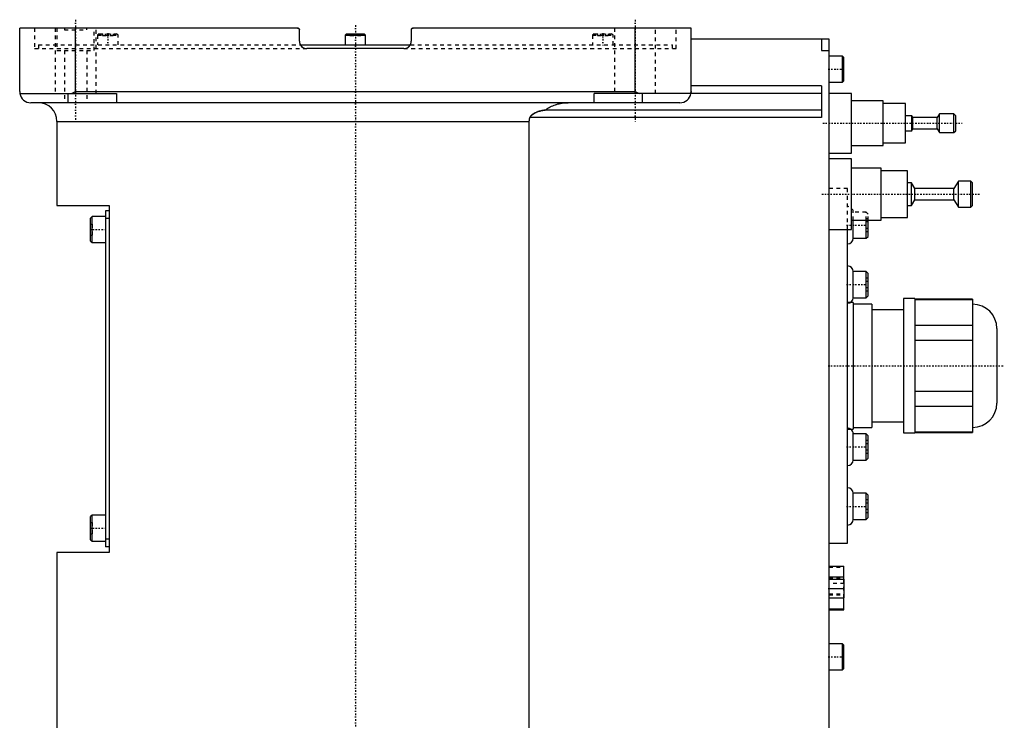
# Model space of a CAD drawing. Extents: x -602 to 174, y -139 to 487.
# Tile 7 of 7: x -90 to 174, y 131 to 319. Entities that reach past the tile are written whole.
import ezdxf

# ---------------------------------------------------------------- set-up
doc = ezdxf.new("R2010")
doc.units = 0
doc.linetypes.add('CENTER', pattern=[1.5, 0.45, -0.5, 0.05, -0.5])
doc.linetypes.add('DASHED', pattern=[2, 1, -1])
for name, color, linetype in [('AM_0', 7, 'CONTINUOUS'), ('AM_3', 7, 'DASHED'), ('AM_7', 7, 'CENTER')]:
    doc.layers.add(name, color=color, linetype=linetype)

msp = doc.modelspace()

# ---------------------------------------------------------------- linework, layer by layer
at = {"layer": 'AM_0', "color": 7, "linetype": 'CONTINUOUS'}
for p, q in [((-90, 299.5), (-90, 316.5)), ((-15.5, 316.5), (-90, 316.5)), ((-75, 299.5), (-75, 316.5)), ((-15, 313), (-15, 316)), ((-2.35, 315), (-2.75, 314.6)), ((-2.75, 314.6), (-2.75, 312)), ((-2.75, 314.6), (2.75, 314.6)), ((-2.35, 315), (2.35, 315)), ((2.75, 314.6), (2.35, 315)), ((2.75, 312), (2.75, 314.6)), ((15, 316), (15, 313)), ((90, 316.5), (15.5, 316.5)), ((75, 299.5), (75, 316.5)), ((90, 299.5), (90, 316.5)), ((-14.73, 312), (14.73, 312)), ((127, 313.5), (90, 313.5)), ((125, 313.5), (125, 310.5)), ((127, 34.5), (127, 313.5)), ((13, 311), (-13, 311)), ((125, 310.5), (127, 310.5)), ((130.6, 309), (127, 309)), ((131, 308.6), (130.6, 309)), ((130.6, 302), (130.6, 309)), ((131, 302.4), (131, 308.6)), ((125, 301), (90, 301)), ((125, 301), (125, 292.5)), ((127, 302), (130.6, 302)), ((130.6, 302), (131, 302.4)), ((-89.96, 299), (-64, 299)), ((-77, 296.5), (-77, 299)), ((-76.12, 299), (-75, 299.5)), ((-75, 299.5), (75, 299.5)), ((-64, 299), (-64, 296.5)), ((64, 296.5), (64, 299)), ((125, 299), (64, 299)), ((75, 299.5), (76.12, 299)), ((77, 296.5), (77, 299)), ((133, 299), (127, 299)), ((133, 283), (133, 299)), ((87, 296.5), (-87, 296.5)), ((141.5, 297), (133, 297)), ((141.5, 285), (141.5, 297)), ((147.5, 296.25), (141.5, 296.25)), ((147.5, 285.75), (147.5, 296.25)), ((125, 294.5), (50.91, 294.5)), ((156.6, 293.5), (156, 292.5)), ((160.5, 293.5), (156.6, 293.5)), ((156.6, 288.5), (156.6, 293.5)), ((161, 293), (160.5, 293.5)), ((160.5, 288.5), (160.5, 293.5)), ((-80, 291.5), (-80, 269)), ((-80, 291.5), (46.64, 291.5)), ((46.64, 37.5), (46.64, 291.5)), ((125, 292.5), (46.81, 292.5)), ((149.2, 293), (147.5, 293)), ((149.5, 292.5), (149.2, 293)), ((149.2, 289), (149.2, 293)), ((156, 292.5), (149.5, 292.5)), ((149.5, 289.5), (149.5, 292.5)), ((156, 289.5), (156, 292.5)), ((161, 289), (161, 293)), ((147.5, 289), (149.2, 289)), ((149.2, 289), (149.5, 289.5)), ((149.5, 289.5), (156, 289.5)), ((156, 289.5), (156.6, 288.5)), ((156.6, 288.5), (160.5, 288.5)), ((160.5, 288.5), (161, 289)), ((141.5, 285.75), (147.5, 285.75)), ((127, 283), (133, 283)), ((133, 285), (141.5, 285)), ((133, 281.5), (127, 281.5)), ((133, 262.5), (133, 281.5)), ((141, 279), (133, 279)), ((141, 265), (141, 279)), ((148, 278.25), (141, 278.25)), ((148, 265.75), (148, 278.25)), ((149.1, 275), (148, 275)), ((150, 273.5), (149.1, 275)), ((149.1, 269), (149.1, 275)), ((161.7, 275.5), (160.5, 273.5)), ((165, 275.5), (161.7, 275.5)), ((161.7, 268.5), (161.7, 275.5)), ((165.5, 275), (165, 275.5)), ((165, 268.5), (165, 275.5)), ((165.5, 269), (165.5, 275)), ((160.5, 273.5), (150, 273.5)), ((150, 270.5), (150, 273.5)), ((160.5, 270.5), (160.5, 273.5)), ((149.1, 269), (150, 270.5)), ((150, 270.5), (160.5, 270.5)), ((160.5, 270.5), (161.7, 268.5)), ((-80, 269), (-66, 269)), ((-66, 267.5), (-67, 267.5)), ((-67, 267.5), (-67, 177.5)), ((-66, 269), (-66, 176)), ((148, 269), (149.1, 269)), ((161.7, 268.5), (165, 268.5)), ((165, 268.5), (165.5, 269)), ((-70.6, 266), (-71, 265.6)), ((-71, 259.4), (-71, 265.6)), ((-67, 266), (-70.6, 266)), ((-70.6, 259), (-70.6, 266)), ((-66, 265.5), (-67, 265.5)), ((133, 265), (141, 265)), ((133.5, 260.17), (133.5, 265)), ((137, 260.17), (137, 265)), ((137.5, 260.67), (137.5, 265)), ((141, 265.75), (148, 265.75)), ((127, 262.5), (133, 262.5)), ((132, 178.5), (132, 262.51)), ((-71, 259.4), (-70.6, 259)), ((-70.6, 259), (-67, 259)), ((133.5, 260.17), (137, 260.17)), ((137, 260.17), (137.5, 260.67)), ((137, 251.25), (133.5, 251.25)), ((133.5, 244.25), (133.5, 251.25)), ((137.5, 250.75), (137, 251.25)), ((137, 244.25), (137, 251.25)), ((137.5, 244.75), (137.5, 250.75)), ((133.5, 243), (132.83, 243)), ((133.5, 244.25), (137, 244.25)), ((133.5, 243), (133.5, 209)), ((137, 244.25), (137.5, 244.75)), ((150, 244), (147, 244)), ((147, 244), (147, 208)), ((150, 244), (150, 208)), ((165.47, 243.89), (150, 243.89)), ((150, 243.74), (165.47, 243.74)), ((165.47, 243.89), (165.47, 208.11)), ((138.5, 242.5), (133.5, 242.5)), ((138.5, 242.5), (138.5, 209.5)), ((147, 241), (138.5, 241)), ((165.51, 242.5), (165.47, 242.5)), ((165.51, 242.5), (165.51, 209.5)), ((165.47, 236.84), (150, 236.84)), ((172, 236.01), (172, 215.99)), ((150, 232.9), (165.47, 232.9)), ((165.47, 219.1), (150, 219.1)), ((150, 215.16), (165.47, 215.16)), ((132, 209), (133.5, 209)), ((133.5, 209.5), (138.5, 209.5)), ((138.5, 211), (147, 211)), ((165.47, 209.5), (165.51, 209.5)), ((137, 207.75), (133.5, 207.75)), ((133.5, 200.75), (133.5, 207.75)), ((137.5, 207.25), (137, 207.75)), ((137, 200.75), (137, 207.75)), ((137.5, 201.25), (137.5, 207.25)), ((147, 208), (150, 208)), ((165.47, 208.26), (150, 208.26)), ((150, 208.11), (165.47, 208.11)), ((133.5, 200.75), (137, 200.75)), ((137, 200.75), (137.5, 201.25)), ((137, 191.83), (133.5, 191.83)), ((133.5, 184.83), (133.5, 191.83)), ((137.5, 191.33), (137, 191.83)), ((137, 184.83), (137, 191.83)), ((137.5, 185.33), (137.5, 191.33)), ((-70.6, 186), (-71, 185.6)), ((-71, 179.4), (-71, 185.6)), ((-67, 186), (-70.6, 186)), ((-70.6, 179), (-70.6, 186)), ((133.5, 184.83), (137, 184.83)), ((137, 184.83), (137.5, 185.33)), ((-71, 179.4), (-70.6, 179)), ((-70.6, 179), (-67, 179)), ((-66, 179.5), (-67, 179.5)), ((-66, 177.5), (-67, 177.5)), ((127, 178.5), (132, 178.5)), ((-80, 176), (-80, 30)), ((-66, 176), (-80, 176)), ((127, 172.3), (131, 172.3)), ((131, 168.8), (131, 172.3)), ((127, 169.48), (131, 169.48)), ((127, 168.8), (131.1, 168.8)), ((131.1, 163.8), (131.1, 168.8)), ((127, 166.3), (131.1, 166.3)), ((127, 163.8), (131.1, 163.8)), ((131, 160.6), (131, 163.8)), ((127, 160.9), (131, 160.9)), ((127, 160.6), (131, 160.6)), ((130.6, 151.5), (127, 151.5)), ((131, 151.1), (130.6, 151.5)), ((130.6, 144.5), (130.6, 151.5)), ((131, 144.9), (131, 151.1)), ((127, 144.5), (130.6, 144.5)), ((130.6, 144.5), (131, 144.9))]:
    msp.add_line(p, q, dxfattribs=at)
for points in [[(-15.5, 316.5, 0), (-15.5, 316.5, 0), (-15.49, 316.5, 0), (-15.48, 316.5, 0), (-15.48, 316.5, 0), (-15.48, 316.5, 0), (-15.47, 316.5, 0), (-15.46, 316.5, 0), (-15.45, 316.5, 0), (-15.45, 316.5, 0), (-15.44, 316.5, 0), (-15.44, 316.5, 0), (-15.43, 316.5, 0), (-15.43, 316.49, 0), (-15.42, 316.49, 0), (-15.41, 316.49, 0), (-15.4, 316.49, 0), (-15.4, 316.49, 0), (-15.39, 316.49, 0), (-15.39, 316.49, 0), (-15.38, 316.49, 0), (-15.38, 316.48, 0), (-15.37, 316.48, 0), (-15.37, 316.48, 0), (-15.36, 316.48, 0), (-15.35, 316.48, 0), (-15.35, 316.48, 0), (-15.35, 316.48, 0), (-15.34, 316.47, 0), (-15.33, 316.47, 0), (-15.33, 316.47, 0), (-15.32, 316.47, 0), (-15.31, 316.46, 0), (-15.31, 316.46, 0), (-15.31, 316.46, 0), (-15.3, 316.46, 0), (-15.29, 316.46, 0), (-15.29, 316.45, 0), (-15.28, 316.45, 0), (-15.27, 316.45, 0), (-15.27, 316.44, 0), (-15.27, 316.44, 0), (-15.26, 316.44, 0), (-15.25, 316.44, 0), (-15.25, 316.43, 0), (-15.24, 316.43, 0), (-15.23, 316.42, 0), (-15.23, 316.42, 0), (-15.23, 316.42, 0), (-15.22, 316.42, 0), (-15.22, 316.41, 0), (-15.21, 316.41, 0), (-15.2, 316.4, 0), (-15.2, 316.4, 0), (-15.2, 316.4, 0), (-15.19, 316.39, 0), (-15.19, 316.39, 0), (-15.18, 316.39, 0), (-15.18, 316.38, 0), (-15.17, 316.38, 0), (-15.17, 316.37, 0), (-15.16, 316.37, 0), (-15.16, 316.37, 0), (-15.16, 316.36, 0), (-15.15, 316.36, 0), (-15.15, 316.35, 0), (-15.15, 316.35, 0), (-15.14, 316.35, 0), (-15.14, 316.34, 0), (-15.13, 316.34, 0), (-15.13, 316.34, 0), (-15.13, 316.33, 0), (-15.12, 316.33, 0), (-15.12, 316.32, 0), (-15.11, 316.32, 0), (-15.11, 316.31, 0), (-15.11, 316.31, 0), (-15.1, 316.3, 0), (-15.1, 316.3, 0), (-15.09, 316.29, 0), (-15.09, 316.29, 0), (-15.09, 316.28, 0), (-15.08, 316.27, 0), (-15.08, 316.27, 0), (-15.08, 316.27, 0), (-15.07, 316.26, 0), (-15.07, 316.26, 0), (-15.07, 316.25, 0), (-15.06, 316.24, 0), (-15.06, 316.24, 0), (-15.06, 316.23, 0), (-15.06, 316.23, 0), (-15.05, 316.22, 0), (-15.05, 316.22, 0), (-15.05, 316.21, 0), (-15.04, 316.2, 0), (-15.04, 316.2, 0), (-15.04, 316.19, 0), (-15.04, 316.19, 0), (-15.03, 316.18, 0), (-15.03, 316.18, 0), (-15.03, 316.17, 0), (-15.03, 316.16, 0), (-15.02, 316.15, 0), (-15.02, 316.15, 0), (-15.02, 316.15, 0), (-15.02, 316.14, 0), (-15.02, 316.13, 0), (-15.02, 316.13, 0), (-15.02, 316.13, 0), (-15.01, 316.12, 0), (-15.01, 316.11, 0), (-15.01, 316.11, 0), (-15.01, 316.1, 0), (-15.01, 316.1, 0), (-15.01, 316.09, 0), (-15.01, 316.08, 0), (-15.01, 316.08, 0), (-15, 316.07, 0), (-15, 316.06, 0), (-15, 316.06, 0), (-15, 316.05, 0), (-15, 316.05, 0), (-15, 316.04, 0), (-15, 316.03, 0), (-15, 316.02, 0), (-15, 316.02, 0), (-15, 316.02, 0), (-15, 316.01, 0), (-15, 316, 0), (-15, 316, 0)], [(15, 316, 0), (15, 316, 0), (15, 316.01, 0), (15, 316.02, 0), (15, 316.02, 0), (15, 316.02, 0), (15, 316.03, 0), (15, 316.03, 0), (15, 316.04, 0), (15, 316.05, 0), (15, 316.05, 0), (15, 316.06, 0), (15, 316.06, 0), (15, 316.07, 0), (15.01, 316.07, 0), (15.01, 316.08, 0), (15.01, 316.08, 0), (15.01, 316.09, 0), (15.01, 316.09, 0), (15.01, 316.1, 0), (15.01, 316.1, 0), (15.01, 316.11, 0), (15.01, 316.11, 0), (15.01, 316.12, 0), (15.02, 316.12, 0), (15.02, 316.13, 0), (15.02, 316.13, 0), (15.02, 316.14, 0), (15.02, 316.14, 0), (15.02, 316.15, 0), (15.02, 316.15, 0), (15.03, 316.16, 0), (15.03, 316.17, 0), (15.03, 316.17, 0), (15.03, 316.17, 0), (15.03, 316.18, 0), (15.04, 316.18, 0), (15.04, 316.19, 0), (15.04, 316.2, 0), (15.04, 316.2, 0), (15.04, 316.21, 0), (15.05, 316.21, 0), (15.05, 316.21, 0), (15.05, 316.22, 0), (15.05, 316.23, 0), (15.06, 316.23, 0), (15.06, 316.24, 0), (15.06, 316.24, 0), (15.06, 316.24, 0), (15.07, 316.25, 0), (15.07, 316.25, 0), (15.07, 316.26, 0), (15.08, 316.27, 0), (15.08, 316.27, 0), (15.08, 316.27, 0), (15.08, 316.28, 0), (15.09, 316.28, 0), (15.09, 316.29, 0), (15.09, 316.29, 0), (15.1, 316.3, 0), (15.1, 316.3, 0), (15.1, 316.3, 0), (15.11, 316.31, 0), (15.11, 316.31, 0), (15.11, 316.32, 0), (15.12, 316.32, 0), (15.12, 316.32, 0), (15.12, 316.33, 0), (15.13, 316.33, 0), (15.13, 316.33, 0), (15.13, 316.34, 0), (15.13, 316.34, 0), (15.14, 316.35, 0), (15.14, 316.35, 0), (15.15, 316.35, 0), (15.15, 316.36, 0), (15.15, 316.36, 0), (15.16, 316.36, 0), (15.16, 316.37, 0), (15.16, 316.37, 0), (15.17, 316.38, 0), (15.17, 316.38, 0), (15.18, 316.38, 0), (15.18, 316.39, 0), (15.18, 316.39, 0), (15.19, 316.39, 0), (15.19, 316.39, 0), (15.2, 316.4, 0), (15.2, 316.4, 0), (15.21, 316.41, 0), (15.21, 316.41, 0), (15.21, 316.41, 0), (15.22, 316.41, 0), (15.22, 316.42, 0), (15.23, 316.42, 0), (15.24, 316.42, 0), (15.24, 316.43, 0), (15.24, 316.43, 0), (15.25, 316.43, 0), (15.25, 316.43, 0), (15.26, 316.44, 0), (15.26, 316.44, 0), (15.27, 316.44, 0), (15.27, 316.45, 0), (15.28, 316.45, 0), (15.28, 316.45, 0), (15.29, 316.45, 0), (15.29, 316.45, 0), (15.29, 316.46, 0), (15.3, 316.46, 0), (15.3, 316.46, 0), (15.31, 316.46, 0), (15.31, 316.46, 0), (15.32, 316.46, 0), (15.32, 316.47, 0), (15.33, 316.47, 0), (15.33, 316.47, 0), (15.34, 316.47, 0), (15.35, 316.48, 0), (15.35, 316.48, 0), (15.35, 316.48, 0), (15.36, 316.48, 0), (15.36, 316.48, 0), (15.37, 316.48, 0), (15.38, 316.48, 0), (15.38, 316.49, 0), (15.39, 316.49, 0), (15.39, 316.49, 0), (15.4, 316.49, 0), (15.4, 316.49, 0), (15.4, 316.49, 0)], [(-90, 299.5, 0), (-90, 299.42, 0), (-89.99, 299.25, 0), (-89.97, 299.08, 0), (-89.96, 299, 0)], [(89.96, 299, 0), (89.97, 299.08, 0), (89.99, 299.25, 0), (90, 299.42, 0), (90, 299.5, 0)], [(50.91, 294.5, 0), (51.05, 294.61, 0), (51.33, 294.82, 0), (51.63, 295.02, 0), (51.78, 295.12, 0), (51.94, 295.21, 0), (52.27, 295.39, 0), (52.61, 295.56, 0), (52.96, 295.71, 0), (53.3, 295.84, 0), (53.64, 295.96, 0), (53.8, 296.01, 0), (53.97, 296.06, 0), (54.32, 296.16, 0), (54.68, 296.24, 0), (55.04, 296.32, 0), (55.42, 296.38, 0), (55.79, 296.43, 0), (55.98, 296.45, 0), (56.16, 296.46, 0), (56.53, 296.49, 0), (56.89, 296.5, 0), (57.06, 296.5, 0)], [(46.81, 292.5, 0), (46.82, 292.52, 0), (46.83, 292.56, 0), (46.85, 292.6, 0), (46.86, 292.62, 0), (46.87, 292.64, 0), (46.89, 292.68, 0), (46.91, 292.72, 0), (46.93, 292.76, 0), (46.96, 292.79, 0), (46.98, 292.83, 0), (47, 292.85, 0), (47.01, 292.86, 0), (47.03, 292.9, 0), (47.06, 292.93, 0), (47.09, 292.97, 0), (47.12, 293, 0), (47.15, 293.03, 0), (47.16, 293.05, 0), (47.18, 293.06, 0), (47.21, 293.09, 0), (47.24, 293.12, 0), (47.25, 293.14, 0), (47.27, 293.15, 0), (47.3, 293.18, 0), (47.34, 293.21, 0), (47.35, 293.23, 0), (47.37, 293.24, 0), (47.4, 293.27, 0), (47.44, 293.3, 0), (47.47, 293.32, 0), (47.5, 293.35, 0), (47.54, 293.38, 0), (47.56, 293.39, 0), (47.57, 293.4, 0), (47.61, 293.43, 0), (47.64, 293.45, 0), (47.77, 293.53, 0), (47.99, 293.67, 0), (48.23, 293.79, 0), (48.47, 293.91, 0), (48.6, 293.97, 0), (48.73, 294.02, 0), (48.99, 294.12, 0), (49.25, 294.2, 0), (49.51, 294.28, 0), (49.77, 294.35, 0), (50.04, 294.4, 0), (50.17, 294.43, 0), (50.29, 294.45, 0), (50.55, 294.48, 0), (50.69, 294.49, 0), (50.73, 294.5, 0), (50.77, 294.5, 0), (50.79, 294.5, 0), (50.81, 294.5, 0), (50.85, 294.5, 0), (50.89, 294.5, 0), (50.91, 294.5, 0)], [(46.64, 291.5, 0), (46.64, 291.53, 0), (46.64, 291.58, 0), (46.64, 291.64, 0), (46.64, 291.66, 0), (46.64, 291.69, 0), (46.65, 291.75, 0), (46.65, 291.8, 0), (46.66, 291.86, 0), (46.67, 291.91, 0), (46.67, 291.97, 0), (46.68, 292, 0), (46.68, 292.03, 0), (46.7, 292.08, 0), (46.71, 292.14, 0), (46.72, 292.19, 0), (46.73, 292.25, 0), (46.75, 292.31, 0), (46.76, 292.33, 0), (46.77, 292.36, 0), (46.78, 292.42, 0), (46.8, 292.47, 0), (46.81, 292.5, 0)]]:
    msp.add_polyline3d(points, dxfattribs=at)
for centre, radius, start, end in [((-15.5, 316), 0.5, 0, 90), ((15.5, 316), 0.5, 90, 180), ((-13, 313), 2, 180, 270), ((13, 313), 2, 270, 0), ((-87, 299.5), 3, 189.5941, 270), ((87, 299.5), 3, 270, 350.4059), ((-85, 291.5), 5, 0, 90), ((132, 260.17), 1.5, 270, 0), ((132, 251.25), 1.5, 0, 90), ((132, 244.25), 1.5, 270, 0), ((165.51, 236.01), 6.49, 0, 90), ((165.51, 215.99), 6.49, 270, 0), ((132, 207.75), 1.5, 0, 56.4427), ((132, 200.75), 1.5, 270, 0), ((132, 191.83), 1.5, 0, 90), ((132, 184.83), 1.5, 270, 0)]:
    msp.add_arc(centre, radius, start, end, dxfattribs=at)
at = {"layer": 'AM_3', "color": 6, "linetype": 'DASHED'}
for p, q in [((-86, 316.5), (-86, 311)), ((-80.5, 316.5), (-80.5, 299)), ((-80, 316.5), (-80, 310.5)), ((-78, 316.5), (-78, 316)), ((-78, 316), (-72, 316)), ((-72, 316), (-72, 316.5)), ((-70, 310.5), (-70, 316.5)), ((-69.5, 299), (-69.5, 316.5)), ((-68.7, 315), (-69.1, 314.6)), ((-69.1, 314.6), (-69.1, 312)), ((-69.1, 314.6), (-63.6, 314.6)), ((-68.7, 315), (-64, 315)), ((-67.79, 315), (-67.79, 314.5)), ((-67.79, 314.5), (-64.91, 314.5)), ((-67.07, 315), (-67.07, 314.5)), ((-65.63, 315), (-65.63, 314.5)), ((-64.91, 315), (-64.91, 314.5)), ((-63.6, 314.6), (-64, 315)), ((-63.6, 312), (-63.6, 314.6)), ((-1.44, 315), (-1.44, 314.5)), ((-1.44, 314.5), (1.44, 314.5)), ((-0.72, 315), (-0.72, 314.5)), ((0.72, 315), (0.72, 314.5)), ((1.44, 315), (1.44, 314.5)), ((64, 315), (63.6, 314.6)), ((63.6, 314.6), (63.6, 312)), ((63.6, 314.6), (69.1, 314.6)), ((64, 315), (68.7, 315)), ((64.91, 315), (64.91, 314.5)), ((64.91, 314.5), (67.79, 314.5)), ((65.63, 315), (65.63, 314.5)), ((67.07, 315), (67.07, 314.5)), ((67.79, 315), (67.79, 314.5)), ((69.1, 314.6), (68.7, 315)), ((69.1, 312), (69.1, 314.6)), ((69.5, 316.5), (69.5, 299)), ((80.5, 299), (80.5, 316.5)), ((86, 311), (86, 316.5)), ((-85, 312), (-85, 311)), ((-85, 312), (-14.73, 312)), ((14.73, 312), (85, 312)), ((85, 311), (85, 312)), ((-86, 311), (-13, 311)), ((-80, 310.5), (-70, 310.5)), ((-78, 310.5), (-78, 296.5)), ((-72, 310.5), (-72, 296.5)), ((13, 311), (86, 311)), ((130.5, 307), (130.5, 304)), ((131, 307), (130.5, 307)), ((131, 305.5), (130.5, 305.5)), ((131, 304), (130.5, 304)), ((-80.5, 299), (-69.5, 299)), ((77, 299), (76.12, 299)), ((132, 273.5), (127, 273.5)), ((132, 262.51), (132, 273.5)), ((133, 262.5), (133, 268.29)), ((137, 267.17), (133.5, 267.17)), ((133.5, 265), (133.5, 267.17)), ((137.5, 266.67), (137, 267.17)), ((137, 265), (137, 267.17)), ((137.5, 265), (137.5, 266.67)), ((-71, 264), (-70.5, 264)), ((-70.5, 261), (-70.5, 264)), ((137.5, 265.4), (137, 265.4)), ((137.5, 264.54), (137, 264.54)), ((-71, 262.5), (-70.5, 262.5)), ((137.5, 262.81), (137, 262.81)), ((137.5, 261.94), (137, 261.94)), ((-71, 261), (-70.5, 261)), ((137.5, 249.48), (137, 249.48)), ((137.5, 248.62), (137, 248.62)), ((137.5, 246.88), (137, 246.88)), ((137.5, 246.02), (137, 246.02)), ((132.83, 243), (132, 243)), ((137.5, 205.98), (137, 205.98)), ((137.5, 205.12), (137, 205.12)), ((137.5, 203.38), (137, 203.38)), ((137.5, 202.52), (137, 202.52)), ((137.5, 190.06), (137, 190.06)), ((137.5, 189.19), (137, 189.19)), ((137.5, 187.46), (137, 187.46)), ((137.5, 186.6), (137, 186.6)), ((-71, 184), (-70.5, 184)), ((-71, 182.5), (-70.5, 182.5)), ((-70.5, 181), (-70.5, 184)), ((-71, 181), (-70.5, 181)), ((127, 172), (131, 172)), ((127, 169.18), (131, 169.18)), ((131.1, 167.7), (127, 167.7)), ((131, 163.8), (131, 168.8)), ((127, 164.9), (131.1, 164.9)), ((127, 164.88), (131, 164.88)), ((127, 164.58), (131, 164.58)), ((130.5, 149.5), (130.5, 146.5)), ((131, 149.5), (130.5, 149.5)), ((131, 148), (130.5, 148)), ((131, 146.5), (130.5, 146.5))]:
    msp.add_line(p, q, dxfattribs=at)
for points in [[(15.4, 316.49, 0), (15.42, 316.49, 0), (15.45, 316.5, 0), (15.48, 316.5, 0), (15.5, 316.5, 0)], [(-15, 313, 0), (-15, 312.99, 0), (-15, 312.96, 0), (-15, 312.93, 0), (-15, 312.92, 0), (-15, 312.9, 0), (-15, 312.87, 0), (-14.99, 312.84, 0), (-14.99, 312.82, 0), (-14.99, 312.79, 0), (-14.99, 312.76, 0), (-14.98, 312.74, 0), (-14.98, 312.73, 0), (-14.98, 312.7, 0), (-14.97, 312.67, 0), (-14.97, 312.64, 0), (-14.96, 312.61, 0), (-14.96, 312.58, 0), (-14.95, 312.57, 0), (-14.95, 312.56, 0), (-14.94, 312.53, 0), (-14.94, 312.5, 0), (-14.93, 312.48, 0), (-14.93, 312.47, 0), (-14.92, 312.44, 0), (-14.91, 312.41, 0), (-14.91, 312.4, 0), (-14.9, 312.38, 0), (-14.89, 312.36, 0), (-14.88, 312.33, 0), (-14.87, 312.3, 0), (-14.86, 312.27, 0), (-14.85, 312.24, 0), (-14.85, 312.23, 0), (-14.84, 312.22, 0), (-14.83, 312.19, 0), (-14.82, 312.16, 0), (-14.8, 312.14, 0), (-14.79, 312.11, 0), (-14.78, 312.08, 0), (-14.77, 312.07, 0), (-14.76, 312.06, 0), (-14.75, 312.03, 0), (-14.73, 312, 0), (-14.72, 311.98, 0), (-14.7, 311.95, 0), (-14.69, 311.93, 0), (-14.68, 311.92, 0), (-14.67, 311.9, 0), (-14.66, 311.88, 0), (-14.64, 311.86, 0), (-14.62, 311.83, 0), (-14.61, 311.81, 0), (-14.59, 311.78, 0), (-14.58, 311.77, 0), (-14.57, 311.76, 0), (-14.55, 311.74, 0), (-14.53, 311.72, 0), (-14.52, 311.7, 0), (-14.5, 311.67, 0), (-14.48, 311.65, 0), (-14.47, 311.64, 0), (-14.46, 311.63, 0), (-14.44, 311.61, 0), (-14.42, 311.59, 0), (-14.41, 311.58, 0), (-14.4, 311.57, 0), (-14.38, 311.55, 0), (-14.36, 311.53, 0), (-14.35, 311.52, 0), (-14.34, 311.51, 0), (-14.32, 311.5, 0), (-14.3, 311.48, 0), (-14.27, 311.46, 0), (-14.25, 311.44, 0), (-14.23, 311.42, 0), (-14.22, 311.41, 0), (-14.21, 311.4, 0), (-14.18, 311.39, 0), (-14.16, 311.37, 0), (-14.14, 311.35, 0), (-14.11, 311.34, 0), (-14.09, 311.32, 0), (-14.07, 311.31, 0), (-14.06, 311.31, 0), (-14.04, 311.29, 0), (-14.01, 311.28, 0), (-13.99, 311.26, 0), (-13.96, 311.25, 0), (-13.94, 311.23, 0), (-13.92, 311.23, 0), (-13.91, 311.22, 0), (-13.88, 311.21, 0), (-13.86, 311.19, 0), (-13.83, 311.18, 0), (-13.8, 311.17, 0), (-13.78, 311.16, 0), (-13.76, 311.15, 0), (-13.75, 311.15, 0), (-13.72, 311.13, 0), (-13.69, 311.12, 0), (-13.67, 311.11, 0), (-13.64, 311.1, 0), (-13.61, 311.1, 0), (-13.6, 311.09, 0), (-13.58, 311.09, 0), (-13.55, 311.08, 0), (-13.52, 311.07, 0), (-13.51, 311.07, 0), (-13.5, 311.06, 0), (-13.47, 311.06, 0), (-13.44, 311.05, 0), (-13.43, 311.05, 0), (-13.41, 311.04, 0), (-13.38, 311.04, 0), (-13.35, 311.03, 0), (-13.33, 311.03, 0), (-13.3, 311.02, 0), (-13.27, 311.02, 0), (-13.25, 311.02, 0), (-13.24, 311.01, 0), (-13.21, 311.01, 0), (-13.18, 311.01, 0), (-13.15, 311.01, 0), (-13.13, 311, 0), (-13.1, 311, 0), (-13.08, 311, 0), (-13.07, 311, 0), (-13.04, 311, 0), (-13.01, 311, 0), (-13, 311, 0)], [(13, 311, 0), (13.07, 311, 0), (13.21, 311.01, 0), (13.29, 311.02, 0), (13.31, 311.02, 0), (13.33, 311.03, 0), (13.35, 311.03, 0), (13.36, 311.03, 0), (13.38, 311.04, 0), (13.4, 311.04, 0), (13.41, 311.04, 0), (13.43, 311.05, 0), (13.45, 311.05, 0), (13.47, 311.06, 0), (13.48, 311.06, 0), (13.5, 311.06, 0), (13.52, 311.07, 0), (13.54, 311.07, 0), (13.56, 311.08, 0), (13.59, 311.09, 0), (13.61, 311.1, 0), (13.62, 311.1, 0), (13.63, 311.1, 0), (13.66, 311.11, 0), (13.68, 311.12, 0), (13.7, 311.13, 0), (13.72, 311.14, 0), (13.75, 311.14, 0), (13.76, 311.15, 0), (13.77, 311.15, 0), (13.79, 311.16, 0), (13.81, 311.17, 0), (13.83, 311.18, 0), (13.86, 311.19, 0), (13.88, 311.2, 0), (13.89, 311.21, 0), (13.9, 311.21, 0), (13.92, 311.22, 0), (13.94, 311.24, 0), (13.96, 311.25, 0), (13.98, 311.26, 0), (14, 311.27, 0), (14.01, 311.28, 0), (14.02, 311.28, 0), (14.04, 311.29, 0), (14.06, 311.31, 0), (14.08, 311.32, 0), (14.1, 311.33, 0), (14.12, 311.35, 0), (14.13, 311.35, 0), (14.14, 311.36, 0), (14.16, 311.37, 0), (14.18, 311.39, 0), (14.19, 311.39, 0), (14.25, 311.44, 0), (14.35, 311.53, 0), (14.45, 311.62, 0), (14.51, 311.68, 0), (14.52, 311.7, 0), (14.54, 311.72, 0), (14.54, 311.73, 0), (14.55, 311.74, 0), (14.56, 311.75, 0), (14.58, 311.77, 0), (14.59, 311.79, 0), (14.61, 311.81, 0), (14.62, 311.83, 0), (14.63, 311.84, 0), (14.64, 311.85, 0), (14.65, 311.87, 0), (14.66, 311.89, 0), (14.68, 311.91, 0), (14.69, 311.93, 0), (14.7, 311.95, 0), (14.71, 311.96, 0), (14.71, 311.97, 0), (14.73, 311.99, 0), (14.74, 312.01, 0), (14.74, 312.02, 0), (14.75, 312.03, 0), (14.76, 312.05, 0), (14.77, 312.07, 0), (14.78, 312.08, 0), (14.78, 312.09, 0), (14.79, 312.12, 0), (14.8, 312.14, 0), (14.82, 312.16, 0), (14.83, 312.18, 0), (14.83, 312.2, 0), (14.84, 312.22, 0), (14.84, 312.23, 0), (14.85, 312.25, 0), (14.86, 312.27, 0), (14.87, 312.29, 0), (14.88, 312.32, 0), (14.89, 312.34, 0), (14.89, 312.35, 0), (14.9, 312.36, 0), (14.9, 312.38, 0), (14.91, 312.41, 0), (14.91, 312.42, 0)], [(14.91, 312.42, 0), (14.92, 312.44, 0), (14.93, 312.47, 0), (14.94, 312.5, 0), (14.94, 312.52, 0), (14.94, 312.53, 0), (14.95, 312.56, 0), (14.96, 312.6, 0), (14.97, 312.63, 0), (14.97, 312.66, 0), (14.98, 312.69, 0), (14.98, 312.71, 0), (14.98, 312.73, 0), (14.99, 312.76, 0), (14.99, 312.79, 0), (14.99, 312.82, 0), (14.99, 312.86, 0), (15, 312.89, 0), (15, 312.9, 0), (15, 312.92, 0), (15, 312.95, 0), (15, 312.98, 0), (15, 313, 0)], [(90, 299.5, 0), (90, 299.47, 0), (90, 299.42, 0), (90, 299.38, 0), (90, 299.35, 0), (90, 299.33, 0), (89.99, 299.29, 0), (89.99, 299.25, 0), (89.99, 299.21, 0), (89.98, 299.18, 0), (89.98, 299.15, 0), (89.98, 299.13, 0), (89.98, 299.12, 0), (89.97, 299.09, 0), (89.97, 299.07, 0), (89.97, 299.05, 0), (89.96, 299.03, 0), (89.96, 299.02, 0), (89.96, 299.01, 0), (89.96, 299.01, 0), (89.96, 299, 0), (89.96, 299, 0), (89.96, 299, 0)], [(50.91, 294.5, 0), (50.89, 294.5, 0), (50.85, 294.5, 0), (50.81, 294.5, 0), (50.79, 294.5, 0), (50.77, 294.5, 0), (50.73, 294.5, 0), (50.69, 294.49, 0), (50.54, 294.48, 0), (50.29, 294.45, 0), (50.16, 294.43, 0), (50.03, 294.4, 0), (49.77, 294.35, 0), (49.51, 294.28, 0), (49.24, 294.2, 0), (48.97, 294.11, 0), (48.71, 294.01, 0), (48.58, 293.96, 0), (48.45, 293.9, 0), (48.2, 293.78, 0), (47.97, 293.65, 0), (47.74, 293.52, 0), (47.62, 293.43, 0), (47.58, 293.41, 0), (47.55, 293.38, 0), (47.53, 293.37, 0), (47.51, 293.36, 0), (47.48, 293.33, 0), (47.45, 293.31, 0), (47.42, 293.28, 0), (47.38, 293.26, 0), (47.35, 293.23, 0), (47.34, 293.21, 0), (47.32, 293.2, 0), (47.29, 293.17, 0), (47.26, 293.14, 0), (47.24, 293.13, 0), (47.23, 293.11, 0), (47.2, 293.08, 0), (47.17, 293.05, 0), (47.15, 293.04, 0), (47.14, 293.02, 0), (47.11, 292.99, 0), (47.08, 292.96, 0), (47.05, 292.92, 0), (47.03, 292.89, 0), (47, 292.86, 0), (46.99, 292.84, 0), (46.98, 292.82, 0), (46.95, 292.79, 0), (46.93, 292.75, 0), (46.91, 292.71, 0), (46.89, 292.68, 0), (46.87, 292.64, 0), (46.86, 292.62, 0), (46.85, 292.6, 0), (46.83, 292.56, 0), (46.82, 292.52, 0), (46.81, 292.5, 0)]]:
    msp.add_polyline3d(points, dxfattribs=at)
for centre, start in [((132, 267.17), 0), ((132, 207.75), 56.4427)]:
    msp.add_arc(centre, 1.5, start, 90, dxfattribs=at)
at = {"layer": 'AM_7', "color": 4, "linetype": 'CENTER'}
for p, q in [((-75, 318.75), (-75, 291.25)), ((0, 317.3), (0, -16.93)), ((75, 318.75), (75, 291.25)), ((-66.35, 315.15), (-66.35, 311.85)), ((66.35, 315.15), (66.35, 311.85)), ((126.8, 305.5), (131.2, 305.5)), ((125.3, 291), (162.7, 291)), ((125.08, 272), (167.43, 272)), ((-71.2, 262.5), (-66.8, 262.5)), ((131.72, 263.67), (137.78, 263.67)), ((131.72, 247.75), (137.78, 247.75)), ((126.75, 226), (174, 226)), ((131.72, 204.25), (137.78, 204.25)), ((131.72, 188.33), (137.78, 188.33)), ((-71.2, 182.5), (-66.8, 182.5)), ((126.8, 166.3), (131.31, 166.3)), ((126.8, 148), (131.2, 148))]:
    msp.add_line(p, q, dxfattribs=at)

doc.saveas('drawing.dxf')
